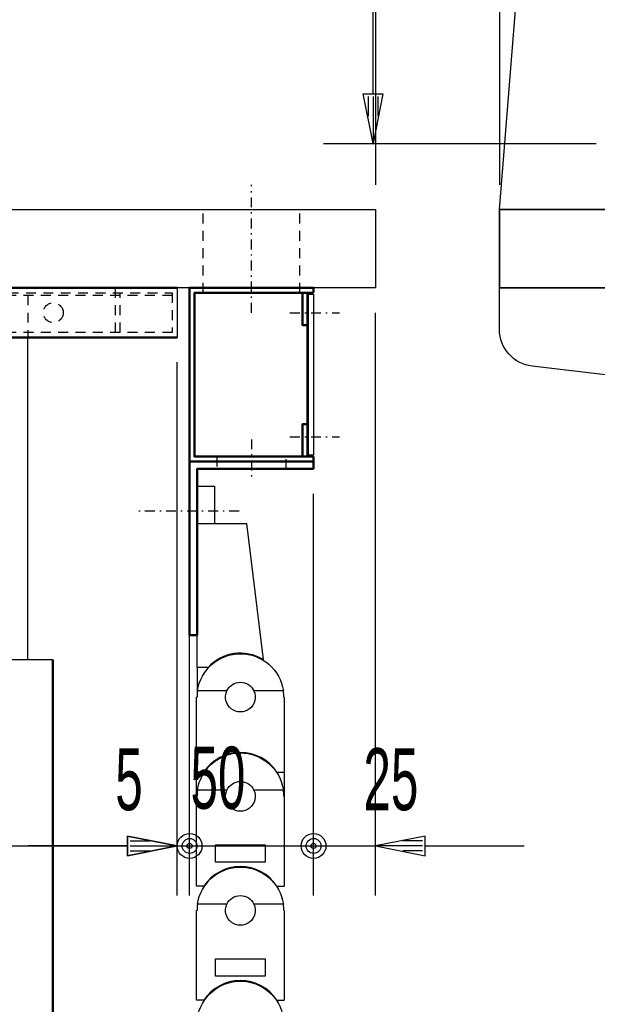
# Model space of a CAD drawing. Extents: x -8441 to -4361, y -3967 to -1117.
# Tile 47 of 149: x -7670 to -7437, y -2554 to -2157. Entities that reach past the tile are written whole.
import ezdxf
from ezdxf.enums import TextEntityAlignment as Align

# ---------------------------------------------------------------- set-up
doc = ezdxf.new("R2010")
doc.units = 0
doc.header["$MEASUREMENT"] = 0
doc.linetypes.add('DASHDOT', pattern=[8.5, 4, -2, 0.5, -2])
doc.linetypes.add('HIDDEN', pattern=[7, 4, -3])
doc.layers.get('0').update_dxf_attribs({"linetype": 'CONTINUOUS'})
for name, color, linetype in [('DIM49', 4, 'CONTINUOUS'), ('LE_HIDDEN', 7, 'CONTINUOUS'), ('LE_MIDDLE', 7, 'CONTINUOUS'), ('TXT_DIM49', 2, 'CONTINUOUS')]:
    doc.layers.add(name, color=color, linetype=linetype)
doc.layers.add('LE_ALL', color=7, linetype='CONTINUOUS', lineweight=50)

# ---------------------------------------------------------------- blocks, each defined once
blk = doc.blocks.new('_D8', base_point=(-8223.7, -2243.39))
at = {"layer": 'DIM49', "color": 1}
blk.add_line((-7526.7, -2089.9), (-7526.7, -2223.39), dxfattribs=at)
blk = doc.blocks.new('_D9', base_point=(-7526.7, -2233.39))
at = {"layer": 'DIM49', "color": 1}
for p, q in [((-7526.7, -2089.9), (-7526.7, -2223.39)), ((-7476.7, -2089.9), (-7476.7, -2223.39)), ((-7526.7, -2109.9), (-7546.7, -2105.9)), ((-7546.7, -2105.9), (-7546.7, -2113.9)), ((-7545.7, -2107.9), (-7537.7, -2107.9)), ((-7456.7, -2105.9), (-7476.7, -2109.9)), ((-7457.7, -2107.9), (-7465.7, -2107.9)), ((-7456.7, -2113.9), (-7456.7, -2105.9)), ((-7546.7, -2109.9), (-7586.7, -2109.9)), ((-7546.7, -2113.9), (-7526.7, -2109.9)), ((-7545.7, -2109.9), (-7527.7, -2109.9)), ((-7545.7, -2111.9), (-7537.7, -2111.9)), ((-7526.7, -2109.9), (-7476.7, -2109.9)), ((-7476.7, -2109.9), (-7456.7, -2113.9)), ((-7457.7, -2109.9), (-7475.7, -2109.9)), ((-7457.7, -2111.9), (-7465.7, -2111.9)), ((-7456.7, -2109.9), (-7416.7, -2109.9))]:
    blk.add_line(p, q, dxfattribs=at)
at = {"layer": 'TXT_DIM49', "width": 0.596}
blk.add_text('50', height=25, rotation=360, dxfattribs=at).set_placement((-7515.26, -2094.9), align=Align.CENTER)
blk = doc.blocks.new('_D10', base_point=(-7476.7, -2233.39))
at = {"layer": 'DIM49', "color": 1}
for p, q in [((-7476.7, -2089.9), (-7476.7, -2223.39)), ((-7106.7, -2089.9), (-7106.7, -2223.39)), ((-7476.7, -2109.9), (-7456.7, -2105.9)), ((-7457.7, -2107.9), (-7465.7, -2107.9)), ((-7456.7, -2105.9), (-7456.7, -2113.9)), ((-7126.7, -2113.9), (-7126.7, -2105.9)), ((-7126.7, -2105.9), (-7106.7, -2109.9)), ((-7125.7, -2107.9), (-7117.7, -2107.9)), ((-7456.7, -2113.9), (-7476.7, -2109.9)), ((-7457.7, -2109.9), (-7475.7, -2109.9)), ((-7457.7, -2111.9), (-7465.7, -2111.9)), ((-7456.7, -2109.9), (-7126.7, -2109.9)), ((-7106.7, -2109.9), (-7126.7, -2113.9)), ((-7125.7, -2109.9), (-7107.7, -2109.9)), ((-7125.7, -2111.9), (-7117.7, -2111.9))]:
    blk.add_line(p, q, dxfattribs=at)
at = {"layer": 'TXT_DIM49', "width": 0.596}
blk.add_text('370', height=25, rotation=360, dxfattribs=at).set_placement((-7292.02, -2094.9), align=Align.CENTER)
blk = doc.blocks.new('_D16', base_point=(-7956.7, -2289.99))
at = {"layer": 'DIM49', "color": 1}
for p, q in [((-7606.7, -2509.99), (-7606.7, -2294.99)), ((-7956.7, -2509.99), (-7956.7, -2299.99)), ((-7956.7, -2489.99), (-7936.7, -2485.99)), ((-7937.7, -2487.99), (-7945.7, -2487.99)), ((-7936.7, -2485.99), (-7936.7, -2493.99)), ((-7626.7, -2493.99), (-7626.7, -2485.99)), ((-7626.7, -2485.99), (-7606.7, -2489.99)), ((-7625.7, -2487.99), (-7617.7, -2487.99)), ((-7936.7, -2493.99), (-7956.7, -2489.99)), ((-7937.7, -2489.99), (-7955.7, -2489.99)), ((-7937.7, -2491.99), (-7945.7, -2491.99)), ((-7936.7, -2489.99), (-7626.7, -2489.99)), ((-7606.7, -2489.99), (-7626.7, -2493.99)), ((-7625.7, -2489.99), (-7607.7, -2489.99)), ((-7625.7, -2491.99), (-7617.7, -2491.99))]:
    blk.add_line(p, q, dxfattribs=at)
at = {"layer": 'TXT_DIM49', "width": 0.596}
blk.add_text('350', height=25, dxfattribs=at).set_placement((-7892, -2474.99), align=Align.CENTER)
blk = doc.blocks.new('_D17', base_point=(-7606.7, -2284.99))
at = {"layer": 'DIM49', "color": 1}
for p, q in [((-7606.7, -2509.99), (-7606.7, -2294.99)), ((-7601.7, -2509.99), (-7601.7, -2344.99)), ((-7606.7, -2489.99), (-7626.7, -2485.99)), ((-7626.7, -2485.99), (-7626.7, -2493.99)), ((-7625.7, -2487.99), (-7617.7, -2487.99)), ((-7626.7, -2489.99), (-7666.7, -2489.99)), ((-7626.7, -2493.99), (-7606.7, -2489.99)), ((-7625.7, -2489.99), (-7607.7, -2489.99)), ((-7625.7, -2491.99), (-7617.7, -2491.99)), ((-7606.7, -2489.99), (-7601.7, -2489.99)), ((-7601.7, -2489.99), (-7560.7, -2489.99))]:
    blk.add_line(p, q, dxfattribs=at)
for radius in [5, 3, 1]:
    blk.add_circle((-7601.7, -2489.99), radius, dxfattribs=at)
at = {"layer": 'TXT_DIM49', "width": 0.596}
blk.add_text('5', height=25, rotation=0, dxfattribs=at).set_placement((-7626.15, -2475.58), align=Align.CENTER)
blk = doc.blocks.new('_D18', base_point=(-7601.7, -2334.99))
at = {"layer": 'DIM49', "color": 1}
for p, q in [((-7601.7, -2509.99), (-7601.7, -2344.99)), ((-7551.7, -2509.99), (-7551.7, -2347.99)), ((-7601.7, -2489.99), (-7551.7, -2489.99))]:
    blk.add_line(p, q, dxfattribs=at)
for radius in [5, 3, 1]:
    blk.add_circle((-7551.7, -2489.99), radius, dxfattribs=at)
at = {"layer": 'TXT_DIM49', "width": 0.596}
blk.add_text('50', height=25, rotation=0, dxfattribs=at).set_placement((-7590.26, -2474.99), align=Align.CENTER)
blk = doc.blocks.new('_D19', base_point=(-7551.7, -2337.99))
at = {"layer": 'DIM49', "color": 1}
for p, q in [((-7526.7, -2509.99), (-7526.7, -2274.99)), ((-7551.7, -2509.99), (-7551.7, -2347.99)), ((-7506.7, -2485.99), (-7526.7, -2489.99)), ((-7507.7, -2487.99), (-7515.7, -2487.99)), ((-7506.7, -2493.99), (-7506.7, -2485.99)), ((-7551.7, -2489.99), (-7526.7, -2489.99)), ((-7526.7, -2489.99), (-7506.7, -2493.99)), ((-7507.7, -2489.99), (-7525.7, -2489.99)), ((-7507.7, -2491.99), (-7515.7, -2491.99)), ((-7506.7, -2489.99), (-7466.7, -2489.99))]:
    blk.add_line(p, q, dxfattribs=at)
at = {"layer": 'TXT_DIM49', "width": 0.596}
blk.add_text('25', height=25, rotation=360, dxfattribs=at).set_placement((-7520.48, -2475.58), align=Align.CENTER)
blk = doc.blocks.new('_D23', base_point=(-7427.7, -2206.79))
at = {"layer": 'DIM49', "color": 1}
for p, q in [((-7527.7, -2186.79), (-7527.7, -1779.99)), ((-7527.7, -2206.79), (-7531.7, -2186.79)), ((-7531.7, -2186.79), (-7523.7, -2186.79)), ((-7523.7, -2186.79), (-7527.7, -2206.79)), ((-7529.7, -2187.79), (-7529.7, -2195.79)), ((-7527.7, -2187.79), (-7527.7, -2205.79)), ((-7525.7, -2187.79), (-7525.7, -2195.79)), ((-7547.7, -2206.79), (-7437.7, -2206.79))]:
    blk.add_line(p, q, dxfattribs=at)

msp = doc.modelspace()

# ---------------------------------------------------------------- linework, layer by layer
for p, q in [((-7476.7, -2233.39), (-7436.7, -1733.39)), ((-7606.7, -2264.99), (-7606.7, -2284.99)), ((-7554.2, -2332.99), (-7554.2, -2266.99)), ((-7666.91, -2414.99), (-7666.91, -2284.99)), ((-7591.7, -2344.99), (-7591.7, -2359.99)), ((-7598.7, -2359.99), (-7578.7, -2359.99)), ((-7598.7, -2417.99), (-7598.7, -2359.99)), ((-7578.7, -2359.99), (-7572.04, -2414.85)), ((-7656.91, -2414.99), (-7826.48, -2414.99)), ((-7571.96, -2415.13), (-7572.04, -2414.85)), ((-7598.7, -2417.99), (-7598.7, -2427.99)), ((-7594.21, -2417.99), (-7598.7, -2417.99)), ((-7598.7, -2427.99), (-7598.58, -2427.99)), ((-7598.9, -2506.19), (-7598.9, -2429.99)), ((-7598.7, -2429.99), (-7598.9, -2429.99)), ((-7563.5, -2429.99), (-7563.7, -2429.99)), ((-7563.5, -2429.99), (-7563.5, -2506.19)), ((-7571.96, -2455.13), (-7572.04, -2454.85)), ((-7595.94, -2460.19), (-7598.9, -2460.19)), ((-7566.46, -2460.19), (-7563.5, -2460.19)), ((-7598.7, -2467.99), (-7598.58, -2467.99)), ((-7598.9, -2506.19), (-7598.9, -2469.99)), ((-7598.7, -2469.99), (-7598.9, -2469.99)), ((-7563.5, -2469.99), (-7563.7, -2469.99)), ((-7563.5, -2469.99), (-7563.5, -2506.19)), ((-7571.96, -2501.13), (-7572.04, -2500.85)), ((-7571.96, -2501.13), (-7572.04, -2500.85)), ((-7571.96, -2501.13), (-7572.04, -2500.85)), ((-7595.94, -2506.19), (-7598.9, -2506.19)), ((-7595.94, -2506.19), (-7598.9, -2506.19)), ((-7566.46, -2506.19), (-7563.5, -2506.19)), ((-7566.46, -2506.19), (-7563.5, -2506.19)), ((-7598.9, -2552.19), (-7598.9, -2515.99)), ((-7598.7, -2515.99), (-7598.9, -2515.99)), ((-7598.7, -2513.99), (-7598.58, -2513.99)), ((-7563.5, -2515.99), (-7563.7, -2515.99)), ((-7563.5, -2515.99), (-7563.5, -2552.19)), ((-7571.96, -2547.13), (-7572.04, -2546.85)), ((-7571.96, -2547.13), (-7572.04, -2546.85)), ((-7595.94, -2552.19), (-7598.9, -2552.19)), ((-7566.46, -2552.19), (-7563.5, -2552.19))]:
    msp.add_line(p, q)
for points in [[(-7106.7, -2335.79), (-7106.7, -1713.79), (-7106.7, -2338.79), (-7463.46, -2296.56, -0.380108), (-7476.7, -2281.66), (-7476.7, -2233.39), (-7106.7, -2233.39), (-7476.7, -2233.39), (-7476.7, -2264.99), (-7106.7, -2264.99), (-7476.7, -2264.99)], [(-7526.7, -2264.99), (-8213.7, -2264.99, -0.414214), (-8223.7, -2254.99), (-8223.7, -2243.39, -0.414214), (-8213.7, -2233.39), (-7526.7, -2233.39), (-7526.7, -2264.99)], [(-7586.65, -2427.49), (-7598.52, -2427.49, -0.866025), (-7563.88, -2427.49), (-7575.74, -2427.49)], [(-7575.74, -2427.49, -1.558387), (-7586.65, -2427.49, -0.641689), (-7575.74, -2427.49)], [(-7586.65, -2467.49), (-7598.52, -2467.49, -0.866025), (-7563.88, -2467.49), (-7575.74, -2467.49)], [(-7575.74, -2467.49, -1.558387), (-7586.65, -2467.49, -0.641689), (-7575.74, -2467.49)], [(-7586.65, -2513.49), (-7598.52, -2513.49, -0.866025), (-7563.88, -2513.49), (-7575.74, -2513.49)], [(-7575.74, -2513.49, -1.558387), (-7586.65, -2513.49, -0.641689), (-7575.74, -2513.49)], [(-7586.65, -2559.49), (-7598.52, -2559.49, -0.866025), (-7563.88, -2559.49), (-7575.74, -2559.49)]]:
    msp.add_lwpolyline(points, format="xyb")
for points in [[(-7551.7, -2332.49), (-7553.7, -2332.49), (-7553.7, -2267.49), (-7551.7, -2267.49), (-7551.7, -2332.49)], [(-7598.7, -2359.99), (-7598.7, -2344.99), (-7591.7, -2344.99)], [(-7571.2, -2489.49), (-7571.2, -2496.49), (-7591.2, -2496.49), (-7591.2, -2489.49), (-7571.2, -2489.49)], [(-7571.2, -2489.49), (-7571.2, -2496.49), (-7591.2, -2496.49), (-7591.2, -2489.49), (-7571.2, -2489.49)], [(-7571.2, -2535.49), (-7571.2, -2542.49), (-7591.2, -2542.49), (-7591.2, -2535.49), (-7571.2, -2535.49)]]:
    msp.add_lwpolyline(points)
for centre, radius, start, end in [((-7581.2, -2429.99), 17.7, 58.8354, 137.3151), ((-7581.2, -2429.99), 17.5, 171.7868, 180), ((-7581.2, -2429.99), 17.5, 0, 8.2132), ((-7581.2, -2469.99), 17.7, 33.6193, 146.3807), ((-7581.2, -2469.99), 17.5, 171.7868, 180), ((-7581.2, -2469.99), 17.5, 0, 8.2132), ((-7581.2, -2515.99), 17.7, 33.6193, 146.3807), ((-7581.2, -2515.99), 17.7, 33.6193, 146.3807), ((-7581.2, -2515.99), 17.5, 171.7868, 180), ((-7581.2, -2515.99), 17.5, 0, 8.2132), ((-7581.2, -2561.99), 17.7, 33.6193, 146.3807)]:
    msp.add_arc(centre, radius, start, end)
at = {"layer": 'LE_ALL'}
for p, q in [((-7606.7, -2264.99), (-8011.7, -2264.99)), ((-7606.7, -2284.99), (-7656.91, -2284.99)), ((-7551.7, -2332.99), (-7551.7, -2337.99)), ((-7551.7, -2334.99), (-7601.7, -2334.99)), ((-7656.91, -2783.39), (-7656.91, -2414.99))]:
    msp.add_line(p, q, dxfattribs=at)
for points in [[(-7551.7, -2266.92), (-7551.7, -2264.99), (-7601.7, -2264.99), (-7601.7, -2404.99), (-7598.7, -2404.99), (-7598.7, -2337.99), (-7551.7, -2337.99)], [(-7551.7, -2332.99), (-7599.7, -2332.99), (-7599.7, -2266.99), (-7551.7, -2266.99)], [(-7556.2, -2266.99), (-7556.2, -2279.99), (-7554.2, -2279.99)], [(-8138.7, -2284.99), (-7826.48, -2284.99), (-7801.48, -2284.99), (-7776.48, -2284.99), (-7751.48, -2284.99), (-7731.91, -2284.99), (-7706.91, -2284.99), (-7681.91, -2284.99), (-7656.91, -2284.99)], [(-7554.2, -2319.99), (-7556.2, -2319.99), (-7556.2, -2332.99)]]:
    msp.add_lwpolyline(points, dxfattribs=at)
at = {"layer": 'LE_HIDDEN', "color": 1, "linetype": 'HIDDEN'}
for p, q in [((-7596.2, -2266.99), (-7596.2, -2233.39)), ((-7557.2, -2266.99), (-7557.2, -2233.39)), ((-7631.7, -2264.99), (-7631.7, -2284.99)), ((-7731.7, -2267.99), (-7606.7, -2267.99)), ((-7666.91, -2267.99), (-7666.91, -2284.99)), ((-7629.7, -2282.99), (-7629.7, -2266.99)), ((-7590.7, -2332.99), (-7590.7, -2337.99)), ((-7562.7, -2337.99), (-7562.7, -2332.99))]:
    msp.add_line(p, q, dxfattribs=at)
msp.add_lwpolyline([(-7608.7, -2282.99), (-8136.7, -2282.99), (-8136.7, -2266.99), (-7608.7, -2266.99), (-7608.7, -2282.99)], dxfattribs=at)
msp.add_circle((-7656.7, -2274.99), 4, dxfattribs=at)
at = {"layer": 'LE_MIDDLE', "color": 1, "linetype": 'DASHDOT'}
for p, q in [((-7576.7, -2274.99), (-7576.7, -2223.39)), ((-7561.2, -2274.99), (-7541.2, -2274.99)), ((-7576.7, -2326.06), (-7576.7, -2342.49)), ((-7561.2, -2324.99), (-7541.2, -2324.99)), ((-7581.7, -2354.99), (-7623.7, -2354.99))]:
    msp.add_line(p, q, dxfattribs=at)

# ---------------------------------------------------------------- block references
at = {"layer": 'DIM49'}
for name, p in [('_D23', (-7427.7, -2206.79)), ('_D8', (-8223.7, -2243.39)), ('_D9', (-7526.7, -2233.39)), ('_D10', (-7476.7, -2233.39)), ('_D19', (-7551.7, -2337.99)), ('_D16', (-7956.7, -2289.99)), ('_D17', (-7606.7, -2284.99)), ('_D18', (-7601.7, -2334.99))]:
    msp.add_blockref(name, p, dxfattribs=at)

doc.saveas('drawing.dxf')
